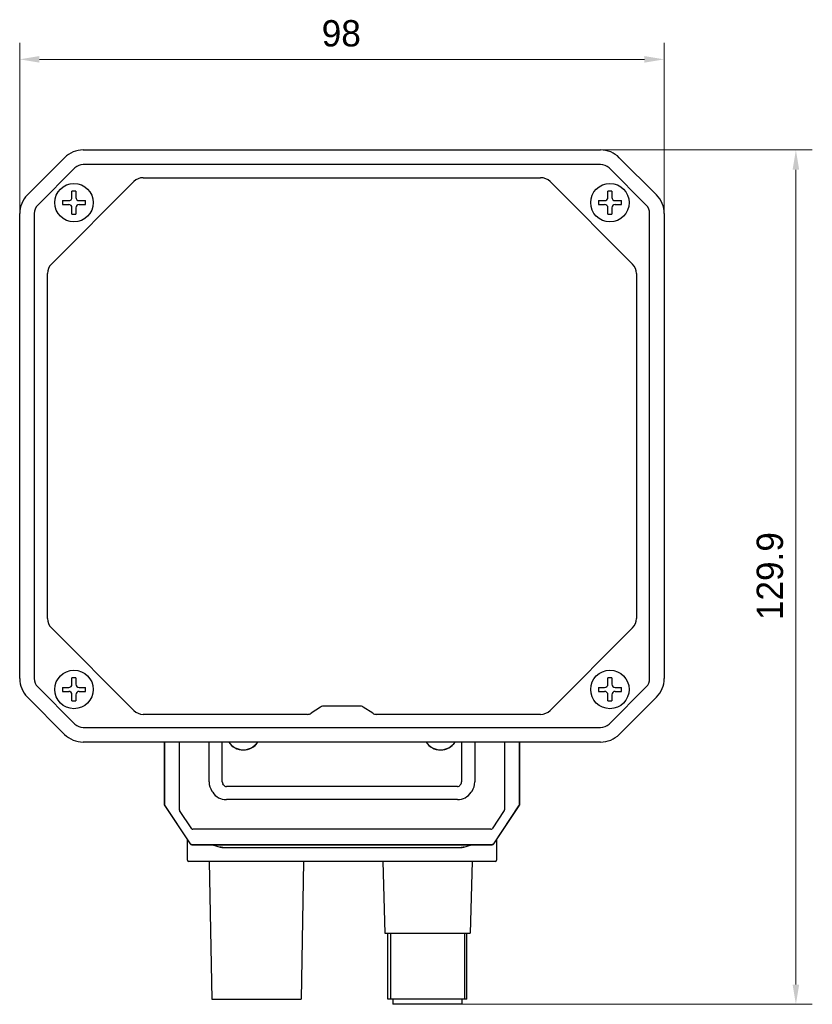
# Model space of a CAD drawing. Header units: millimetres. Extents: x 74 to 517, y 34 to 402.
# Tile 3 of 12: x 76 to 196, y 158 to 308. Entities that reach past the tile are written whole.
import ezdxf

# ---------------------------------------------------------------- set-up
doc = ezdxf.new("R2010")
doc.units = ezdxf.units.MM
doc.header["$LTSCALE"] = 32.67
doc.header["$PDMODE"] = 3
doc.header["$PDSIZE"] = 8
doc.layers.get('0').update_dxf_attribs({"linetype": 'CONTINUOUS'})
doc.layers.get('Defpoints').update_dxf_attribs({"linetype": 'CONTINUOUS'})
doc.layers.add('00_COMPONENTS', color=7, linetype='CONTINUOUS')
doc.layers.add('51__DRAFT_DIMS', color=7, linetype='CONTINUOUS')
doc.styles.add('尺寸值样式', font='兰亭黑 GBK.TTF', dxfattribs={"height": 4})
doc.dimstyles.new('1直线标注', dxfattribs={"dimtxt": 4, "dimasz": 3, "dimexe": 2.5, "dimexo": 0, "dimtad": 1, "dimdec": 1, "dimdsep": 46, "dimtxsty": '尺寸值样式', "dimcen": 0, "dimclrd": 8, "dimclre": 8, "dimclrt": 7, "dimadec": 0, "dimazin": 0, "dimtp": 0.001, "dimtm": 0.001, "dimtfac": 1, "dimtdec": 1, "dimtmove": 0, "dimatfit": 0, "dimldrblk": '_FILLED', "dimfxl": 1, "dimtolj": 1, "dimlwd": 15, "dimlwe": 15, "dimarcsym": 0})

# ---------------------------------------------------------------- blocks, each defined once
blk = doc.blocks.new('*D5')
at = {"layer": '51__DRAFT_DIMS', "color": 8, "lineweight": 15}
for p, q in [((75.67, 278.58), (75.67, 304.52)), ((173.67, 278.58), (173.67, 304.52)), ((78.67, 302.02), (170.67, 302.02))]:
    blk.add_line(p, q, dxfattribs=at)
at = {"layer": '51__DRAFT_DIMS', "color": 8}
for points in [[(78.67, 302.52), (78.67, 301.52), (75.67, 302.02)], [(170.67, 301.52), (170.67, 302.52), (173.67, 302.02)]]:
    blk.add_solid(points, dxfattribs=at)
at = {"layer": 'Defpoints', "color": 0}
for p in [(173.67, 302.02), (75.67, 278.58), (173.67, 278.58)]:
    blk.add_point(p, dxfattribs=at)
at = {"layer": '51__DRAFT_DIMS', "color": 7, "insert": (124.57, 307.98), "char_height": 4, "attachment_point": 2, "line_spacing_factor": 0.9, "style": '尺寸值样式'}
blk.add_mtext('\\A1;98', dxfattribs=at)
blk = doc.blocks.new('_FILLED')
at = {"color": 0, "linetype": 'ByBlock'}
blk.add_solid([(0, 0), (-1, 0.167), (-1, -0.167)], dxfattribs=at)
blk = doc.blocks.new('*D6')
at = {"layer": '51__DRAFT_DIMS', "color": 8, "lineweight": 15}
for p, q in [((164.01, 288.24), (196.2, 288.24)), ((193.7, 285.24), (193.7, 161.37)), ((142.92, 158.37), (196.2, 158.37))]:
    blk.add_line(p, q, dxfattribs=at)
at = {"layer": '51__DRAFT_DIMS', "color": 8}
for points in [[(194.2, 285.24), (193.2, 285.24), (193.7, 288.24)], [(193.2, 161.37), (194.2, 161.37), (193.7, 158.37)]]:
    blk.add_solid(points, dxfattribs=at)
at = {"layer": 'Defpoints', "color": 0}
for p in [(164.01, 288.24), (142.92, 158.37), (193.7, 158.37)]:
    blk.add_point(p, dxfattribs=at)
at = {"layer": '51__DRAFT_DIMS', "color": 7, "insert": (187.74, 223.46), "char_height": 4, "attachment_point": 2, "rotation": 90, "line_spacing_factor": 0.9, "style": '尺寸值样式'}
blk.add_mtext('\\A1;129.9', dxfattribs=at)

msp = doc.modelspace()

# ---------------------------------------------------------------- linework, layer by layer
at = {"layer": '00_COMPONENTS'}
for p, q in [((85.3284, 288.2388), (164.0147, 288.2388)), ((76.8411, 281.4096), (82.4979, 287.0664)), ((164.0147, 286.0288), (85.3284, 286.0288)), ((166.8452, 287.0664), (172.502, 281.4096)), ((78.4038, 279.8469), (84.0606, 285.5037)), ((165.2825, 285.5037), (170.9393, 279.8469)), ((80.4814, 270.8905), (93.0169, 283.4261)), ((94.4571, 284.0226), (154.886, 284.0226)), ((156.3262, 283.4261), (168.8617, 270.8905)), ((83.6216, 281.0359), (83.6216, 281.9851)), ((84.2216, 281.9851), (84.2216, 281.0359)), ((165.1216, 281.0359), (165.1216, 281.9851)), ((165.7216, 281.9851), (165.7216, 281.0359)), ((82.1724, 280.5359), (83.1216, 280.5359)), ((82.1724, 279.9359), (83.1216, 279.9359)), ((84.7216, 280.5359), (85.6707, 280.5359)), ((84.7216, 279.9359), (85.6707, 279.9359)), ((163.6724, 280.5359), (164.6216, 280.5359)), ((163.6724, 279.9359), (164.6216, 279.9359)), ((166.2216, 280.5359), (167.1707, 280.5359)), ((166.2216, 279.9359), (167.1707, 279.9359)), ((75.6687, 207.8928), (75.6687, 278.5791)), ((77.8787, 278.5791), (77.8787, 207.8928)), ((83.6216, 278.4868), (83.6216, 279.4359)), ((84.2216, 279.4359), (84.2216, 278.4868)), ((165.1216, 278.4868), (165.1216, 279.4359)), ((165.7216, 279.4359), (165.7216, 278.4868)), ((171.4644, 207.8928), (171.4644, 278.5791)), ((173.6744, 278.5791), (173.6744, 207.8928)), ((79.8849, 217.0215), (79.8849, 269.4504)), ((169.4582, 269.4504), (169.4582, 217.0215)), ((93.0169, 203.0458), (80.4814, 215.5813)), ((168.8617, 215.5813), (156.3262, 203.0458)), ((84.0606, 200.9682), (78.4038, 206.625)), ((83.6216, 207.0359), (83.6216, 207.9851)), ((84.2216, 207.9851), (84.2216, 207.0359)), ((165.1216, 207.0359), (165.1216, 207.9851)), ((170.9393, 206.625), (165.2825, 200.9682)), ((165.7216, 207.9851), (165.7216, 207.0359)), ((82.4979, 199.4055), (76.8411, 205.0623)), ((82.1724, 206.5359), (83.1216, 206.5359)), ((82.1724, 205.9359), (83.1216, 205.9359)), ((83.6216, 204.4868), (83.6216, 205.4359)), ((84.2216, 205.4359), (84.2216, 204.4868)), ((84.7216, 206.5359), (85.6707, 206.5359)), ((84.7216, 205.9359), (85.6707, 205.9359)), ((163.6724, 206.5359), (164.6216, 206.5359)), ((163.6724, 205.9359), (164.6216, 205.9359)), ((165.1216, 204.4868), (165.1216, 205.4359)), ((165.7216, 205.4359), (165.7216, 204.4868)), ((166.2216, 206.5359), (167.1707, 206.5359)), ((166.2216, 205.9359), (167.1707, 205.9359)), ((172.502, 205.0623), (166.8452, 199.4055)), ((127.3643, 203.7126), (121.9788, 203.7126)), ((119.4425, 202.4493), (94.4571, 202.4493)), ((121.434, 203.5511), (119.9873, 202.6108)), ((129.3558, 202.6108), (127.9091, 203.5511)), ((154.886, 202.4493), (129.9006, 202.4493)), ((85.3284, 200.4431), (164.0147, 200.4431)), ((164.0147, 198.2331), (85.3284, 198.2331)), ((97.6716, 188.6359), (97.6716, 198.2331)), ((97.6751, 198.2331), (97.6751, 188.7268)), ((97.6898, 188.7268), (97.6898, 198.2331)), ((99.9544, 187.9454), (99.9544, 198.2331)), ((104.4716, 192.1728), (104.4716, 198.2331)), ((106.4716, 192.1728), (106.4716, 198.2331)), ((142.8716, 198.2331), (142.8716, 192.1728)), ((144.8716, 198.2331), (144.8716, 192.1728)), ((149.3887, 198.2331), (149.3887, 187.9454)), ((151.6533, 198.2331), (151.6533, 188.7268)), ((151.668, 188.7268), (151.668, 198.2331)), ((151.6716, 198.2331), (151.6716, 188.6359)), ((106.68, 191.7086), (106.5555, 191.8955)), ((142.7876, 191.8955), (142.6631, 191.7086)), ((105.0158, 190.5994), (104.8913, 190.7863)), ((142.247, 191.4859), (107.0961, 191.4859)), ((144.4518, 190.7863), (144.3273, 190.5994)), ((97.6878, 188.6409), (97.6716, 188.6359)), ((97.6878, 188.6409), (97.6716, 188.6359)), ((97.6716, 188.6359), (101.5825, 182.7695)), ((142.247, 189.4859), (107.0961, 189.4859)), ((147.7606, 182.7695), (151.6716, 188.6359)), ((151.6553, 188.6409), (151.6716, 188.6359)), ((97.7249, 188.5623), (101.5854, 182.7715)), ((97.757, 188.5414), (101.598, 182.7799)), ((101.8386, 185.0579), (99.988, 187.8345)), ((149.3551, 187.8345), (147.5045, 185.0579)), ((147.7451, 182.7799), (151.5861, 188.5414)), ((147.7577, 182.7715), (151.6182, 188.5623)), ((147.3381, 184.9688), (102.005, 184.9688)), ((101.1716, 180.2696), (101.1716, 183.3859)), ((101.8321, 182.6543), (147.511, 182.6543)), ((101.8321, 182.6395), (147.511, 182.6395)), ((101.8321, 182.6359), (147.511, 182.6359)), ((104.9672, 182.6359), (106.1605, 182.278)), ((143.1826, 182.278), (144.3759, 182.6359)), ((148.1716, 183.3859), (148.1716, 180.2696)), ((106.1605, 182.278), (106.1907, 182.2693)), ((106.1907, 182.2693), (106.1918, 182.269)), ((106.1918, 182.269), (106.2212, 182.2614)), ((106.2212, 182.2614), (106.2237, 182.2608)), ((106.2237, 182.2608), (106.2524, 182.2541)), ((106.2524, 182.2541), (106.2559, 182.2533)), ((106.2559, 182.2533), (106.2845, 182.2474)), ((106.2845, 182.2474), (106.2883, 182.2467)), ((106.2883, 182.2467), (106.3169, 182.2415)), ((106.3169, 182.2415), (106.321, 182.2408)), ((106.321, 182.2408), (106.3495, 182.2363)), ((106.3495, 182.2363), (106.354, 182.2357)), ((106.354, 182.2357), (106.3827, 182.2319)), ((106.3827, 182.2319), (106.3869, 182.2314)), ((106.3869, 182.2314), (106.4161, 182.2283)), ((106.4161, 182.2283), (106.42, 182.2279)), ((106.42, 182.2279), (106.4495, 182.2255)), ((106.4495, 182.2255), (106.4532, 182.2252)), ((106.4532, 182.2252), (106.4833, 182.2234)), ((106.4833, 182.2234), (106.486, 182.2233)), ((106.486, 182.2233), (106.5172, 182.2222)), ((106.5172, 182.2222), (106.5184, 182.2222)), ((106.5184, 182.2222), (106.551, 182.2218)), ((106.551, 182.2218), (142.7921, 182.2218)), ((142.7921, 182.2218), (142.8247, 182.2222)), ((142.8247, 182.2222), (142.8259, 182.2222)), ((142.8259, 182.2222), (142.8572, 182.2233)), ((142.8572, 182.2233), (142.8598, 182.2234)), ((142.8598, 182.2234), (142.8899, 182.2252)), ((142.8899, 182.2252), (142.8936, 182.2255)), ((142.8936, 182.2255), (142.9231, 182.2279)), ((142.9231, 182.2279), (142.927, 182.2283)), ((142.927, 182.2283), (142.9562, 182.2314)), ((142.9562, 182.2314), (142.9604, 182.2319)), ((142.9604, 182.2319), (142.9891, 182.2357)), ((142.9891, 182.2357), (142.9936, 182.2363)), ((142.9936, 182.2363), (143.0221, 182.2408)), ((143.0221, 182.2408), (143.0262, 182.2415)), ((143.0262, 182.2415), (143.0548, 182.2467)), ((143.0548, 182.2467), (143.0586, 182.2474)), ((143.0586, 182.2474), (143.0872, 182.2533)), ((143.0872, 182.2533), (143.0907, 182.2541)), ((143.0907, 182.2541), (143.1194, 182.2608)), ((143.1194, 182.2608), (143.1219, 182.2614)), ((143.1219, 182.2614), (143.1513, 182.269)), ((143.1513, 182.269), (143.1524, 182.2693)), ((143.1524, 182.2693), (143.1826, 182.278)), ((147.9716, 180.0696), (101.3716, 180.0696)), ((104.5067, 180.0696), (104.8716, 159.1696)), ((118.8364, 180.0696), (118.4716, 159.1696)), ((130.8861, 180.0696), (131.1716, 169.1696)), ((144.457, 180.0696), (144.1716, 169.1696)), ((131.1716, 169.1696), (144.1716, 169.1696)), ((131.6716, 159.1696), (131.6716, 169.1696)), ((132.0466, 169.1696), (132.0466, 159.1696)), ((143.2966, 169.1696), (143.2966, 159.1696)), ((143.6716, 159.1696), (143.6716, 169.1696)), ((104.8716, 159.1696), (118.4716, 159.1696)), ((143.6716, 159.1696), (131.6716, 159.1696)), ((132.4216, 159.1696), (132.4216, 158.3696)), ((142.9216, 159.1696), (142.9216, 158.3696)), ((142.9216, 158.3696), (132.4216, 158.3696))]:
    msp.add_line(p, q, dxfattribs=at)
for centre in [(83.9216, 280.2359), (165.4216, 280.2359), (83.9216, 206.2359), (165.4216, 206.2359)]:
    msp.add_circle(centre, 2.925, dxfattribs=at)
for centre, radius, start, end in [((85.3284, 284.2359), 4.0029, 90, 135), ((164.0147, 284.2359), 4.0029, 45, 90), ((85.3284, 284.2359), 1.7929, 90, 135), ((164.0147, 284.2359), 1.7929, 45, 90), ((94.4571, 281.9859), 2.0367, 90, 135), ((154.886, 281.9859), 2.0367, 45, 90), ((79.6716, 278.5791), 4.0029, 135, 180), ((83.9216, 179.7519), 102.2336, 89.831868, 90.168132), ((165.4216, 179.7519), 102.2336, 89.831868, 90.168132), ((169.6716, 278.5791), 4.0029, 0, 45), ((184.4055, 280.2538), 102.2334, 179.84188, 180.010012), ((184.4055, 280.2181), 102.2334, 179.989988, 180.15812), ((83.1216, 281.0359), 0.5, 270, 0), ((83.1216, 279.4359), 0.5, 0, 90), ((84.7216, 281.0359), 0.5, 180, 270), ((84.7216, 279.4359), 0.5, 90, 180), ((-16.5624, 280.2538), 102.2334, 359.989988, 0.15812), ((-16.5624, 280.2181), 102.2334, 359.84188, 0.010012), ((265.9055, 280.2538), 102.2334, 179.84188, 180.010012), ((265.9055, 280.2181), 102.2334, 179.989988, 180.15812), ((164.6216, 281.0359), 0.5, 270, 0), ((164.6216, 279.4359), 0.5, 0, 90), ((166.2216, 281.0359), 0.5, 180, 270), ((166.2216, 279.4359), 0.5, 90, 180), ((64.9376, 280.2538), 102.2334, 359.989988, 0.15812), ((64.9376, 280.2181), 102.2334, 359.84188, 0.010012), ((79.6716, 278.5791), 1.7929, 135, 180), ((83.9216, 380.72), 102.2336, 269.831868, 270.168132), ((165.4216, 380.72), 102.2336, 269.831868, 270.168132), ((169.6716, 278.5791), 1.7929, 0, 45), ((81.9216, 269.4504), 2.0367, 135, 180), ((167.4216, 269.4504), 2.0367, 0, 45), ((81.9216, 217.0215), 2.0367, 180, 225), ((167.4216, 217.0215), 2.0367, 315, 0), ((79.6716, 207.8928), 4.0029, 180, 225), ((79.6716, 207.8928), 1.7929, 180, 225), ((83.1216, 207.0359), 0.5, 270, 0), ((83.9216, 105.7519), 102.2336, 89.831868, 90.168132), ((84.7216, 207.0359), 0.5, 180, 270), ((164.6216, 207.0359), 0.5, 270, 0), ((165.4216, 105.7519), 102.2336, 89.831868, 90.168132), ((166.2216, 207.0359), 0.5, 180, 270), ((169.6716, 207.8928), 1.7929, 315, 0), ((169.6716, 207.8928), 4.0029, 315, 0), ((184.4055, 206.2538), 102.2334, 179.84188, 180.010012), ((184.4055, 206.2181), 102.2334, 179.989988, 180.15812), ((83.1216, 205.4359), 0.5, 0, 90), ((84.7216, 205.4359), 0.5, 90, 180), ((-16.5624, 206.2538), 102.2334, 359.989988, 0.15812), ((-16.5624, 206.2181), 102.2334, 359.84188, 0.010012), ((265.9055, 206.2538), 102.2334, 179.84188, 180.010012), ((265.9055, 206.2181), 102.2334, 179.989988, 180.15812), ((164.6216, 205.4359), 0.5, 0, 90), ((166.2216, 205.4359), 0.5, 90, 180), ((64.9376, 206.2538), 102.2334, 359.989988, 0.15812), ((64.9376, 206.2181), 102.2334, 359.84188, 0.010012), ((83.9216, 306.72), 102.2336, 269.831868, 270.168132), ((165.4216, 306.72), 102.2336, 269.831868, 270.168132), ((94.4571, 204.4859), 2.0367, 225, 270), ((154.886, 204.4859), 2.0367, 270, 315), ((85.3284, 202.2359), 1.7929, 225, 270), ((164.0147, 202.2359), 1.7929, 270, 315), ((85.3284, 202.2359), 4.0029, 225, 270), ((164.0147, 202.2359), 4.0029, 270, 315), ((109.6716, 199.6957), 2.6489, 213.518795, 326.481205), ((109.6716, 199.6957), 2.6398, 213.650177, 326.349823), ((139.6716, 199.6957), 2.6489, 213.518795, 326.481205), ((139.6716, 199.6957), 2.6398, 213.650177, 326.349823), ((106.9716, 192.1728), 2.5, 180, 213.683011), ((106.9716, 192.1728), 0.5, 180, 213.683011), ((107.0961, 191.9859), 0.5, 213.683011, 270), ((142.247, 191.9859), 0.5, 270, 326.316989), ((142.3716, 192.1728), 0.5, 326.316989, 0), ((142.3716, 192.1728), 2.5, 326.316989, 0), ((107.0961, 191.9859), 2.5, 213.683011, 270), ((142.247, 191.9859), 2.5, 270, 326.316989), ((97.9716, 188.7268), 0.2965, 180, 213.690068), ((97.9702, 188.7268), 0.2803, 182.119989, 213.858161), ((151.3729, 188.7268), 0.2803, 326.141839, 357.880011), ((151.3716, 188.7268), 0.2965, 326.309932, 0), ((100.1544, 187.9454), 0.2, 180, 213.683011), ((149.1887, 187.9454), 0.2, 326.316989, 0), ((102.005, 185.1688), 0.2, 213.683011, 270), ((147.3381, 185.1688), 0.2, 270, 326.316989), ((101.8321, 182.9359), 0.3, 213.690068, 270), ((101.8321, 182.9359), 0.2965, 213.690068, 270), ((147.511, 182.9359), 0.2965, 270, 326.309932), ((147.511, 182.9359), 0.3, 270, 326.309932), ((101.3716, 180.2696), 0.2, 180, 270), ((147.9716, 180.2696), 0.2, 270, 0)]:
    msp.add_arc(centre, radius, start, end, dxfattribs=at)
for centre, major_axis, ratio, start_param, end_param in [((121.979, 202.7123), (-0.2843, 0.9591), 0.99962723, -0.28808603, 0.28808603), ((127.3641, 202.7123), (0.2843, 0.9591), 0.99962723, -0.28808603, 0.28808603), ((119.4423, 203.4496), (-0.2843, 0.9591), 0.99962723, -3.42967868, -2.85350662), ((129.9008, 203.4496), (0.2843, 0.9591), 0.99962723, -3.42967868, -2.85350662), ((97.9642, 188.7268), (0.2743, 0), 0.99963865, -3.14159265, -3.10400986), ((151.3789, 188.7268), (0.2743, 0), 0.99963865, -0.0375828, 0), ((97.4985, 188.9018), (-0.3205, 0.4591), 0.01646477, -2.4850794, -2.38786517), ((151.8446, 188.9018), (0.3205, 0.4591), 0.01646477, -3.89532013, -3.7981059), ((101.8221, 182.9293), (0.2241, 0.1494), 0.99899592, 3.04624976, 3.14159265), ((101.8321, 182.9288), (0, 0.2745), 0.99965718, -3.2020719, -3.14159265), ((147.511, 182.9288), (0, 0.2745), 0.99965718, -3.14159265, -3.0811134), ((147.521, 182.9293), (0.2241, -0.1494), 0.99899592, 0, 0.0953429)]:
    msp.add_ellipse(centre, major_axis=major_axis, ratio=ratio, start_param=start_param, end_param=end_param, dxfattribs=at)
for points, knots in [([(101.8155, 182.6548), (101.7726, 182.6574), (101.6869, 182.6827), (101.6217, 182.7441), (101.598, 182.7799)], [0, 0, 0, 0, 0.50039698, 1, 1, 1, 1]), ([(147.7451, 182.7799), (147.7214, 182.7441), (147.6563, 182.6827), (147.5705, 182.6574), (147.5276, 182.6548)], [0, 0, 0, 0, 0.49960302, 1, 1, 1, 1]), ([(106.551, 182.2218), (106.5176, 182.2218), (106.3859, 182.2265), (106.2547, 182.2497), (106.1605, 182.278)], [0, 0, 0, 0, 0.2534594, 1, 1, 1, 1]), ([(143.1826, 182.278), (143.1516, 182.2687), (143.0239, 182.2357), (142.8914, 182.2218), (142.7921, 182.2218)], [0, 0, 0, 0, 0.24599511, 1, 1, 1, 1])]:
    msp.add_open_spline(points, degree=3, knots=knots, dxfattribs=at)

# ---------------------------------------------------------------- dimensions: what is measured, and where the dimension line sits
at = {"layer": '51__DRAFT_DIMS'}
dim = msp.add_linear_dim(base=(173.6744, 302.0172), p1=(75.6687, 278.5791), p2=(173.6744, 278.5791), dimstyle='1直线标注', dxfattribs=at)
dim.commit()
dim.dimension.update_dxf_attribs({"geometry": '*D5', "text_midpoint": (124.569, 302.0172), "dimtype": 160})
dim = msp.add_linear_dim(base=(193.6989, 158.3696), p1=(164.0147, 288.2388), p2=(142.9216, 158.3696), angle=270, dimstyle='1直线标注', dxfattribs=at)
dim.commit()
dim.dimension.update_dxf_attribs({"geometry": '*D6', "text_midpoint": (193.6989, 223.4605), "dimtype": 160})

doc.saveas('drawing.dxf')
